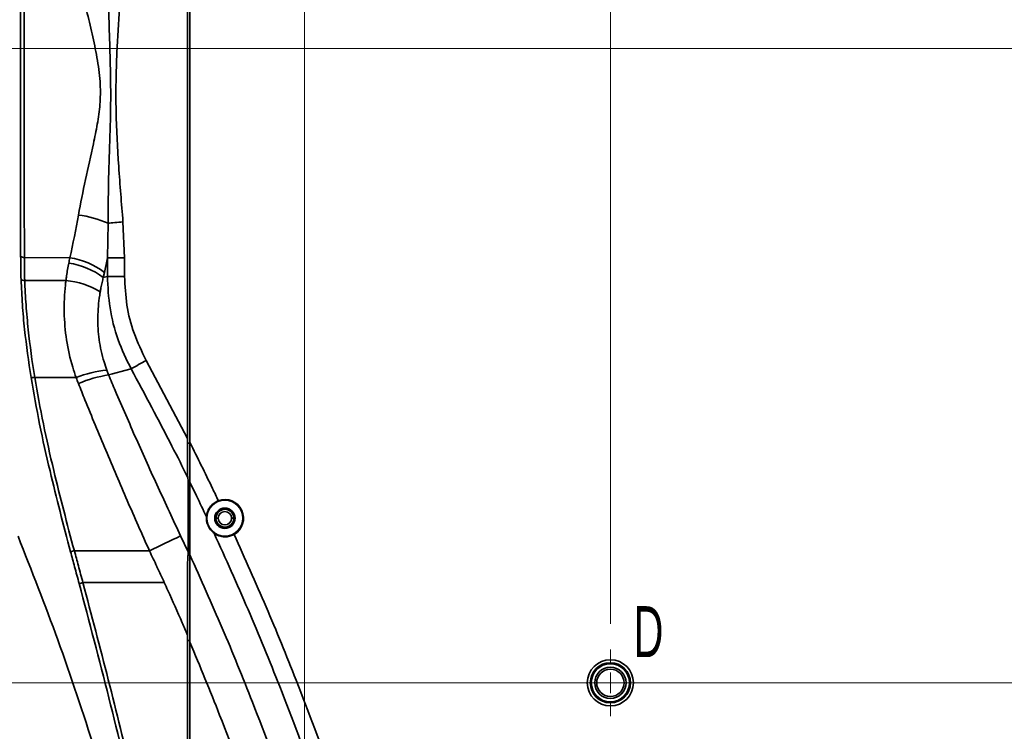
# Model space of a CAD drawing. Header units: millimetres. Extents: x 0 to 1118, y 0 to 864.
# Tile 138 of 250: x 617 to 679, y 208 to 252. Entities that reach past the tile are written whole.
import ezdxf

# ---------------------------------------------------------------- set-up
doc = ezdxf.new("R2010")
doc.units = ezdxf.units.MM
doc.linetypes.add('CENTERX2', pattern=[20.32, 12.7, -2.54, 2.54, -2.54])
doc.styles.add('SLDTEXTSTYLE0', font='TXT', dxfattribs={"width": 0.605})
doc.dimstyles.new('SLDDIMSTYLE3', dxfattribs={"dimtxt": 4.233333, "dimasz": 4.572, "dimexe": 0, "dimexo": 0.0625, "dimgap": 1.058333, "dimtad": 0, "dimtih": 1, "dimtoh": 1, "dimdec": 1, "dimlfac": 4, "dimrnd": 1e-09, "dimzin": 4, "dimdsep": 46, "dimtxsty": 'SLDTEXTSTYLE0', "dimsah": 1, "dimcen": 0.09, "dimadec": 0, "dimazin": 1, "dimtfac": 1, "dimtofl": 0, "dimtmove": 0, "dimatfit": 3, "dimfxl": 1, "dimfrac": 2, "dimtolj": 1, "dimtzin": 12, "dimarcsym": 0})
doc.dimstyles.new('SLDDIMSTYLE4', dxfattribs={"dimtxt": 4.233333, "dimasz": 4.572, "dimexe": 0, "dimexo": 0.0625, "dimgap": 1.058333, "dimtad": 0, "dimtih": 1, "dimtoh": 1, "dimdec": 1, "dimlfac": 4, "dimrnd": 1e-09, "dimzin": 12, "dimdsep": 46, "dimtxsty": 'SLDTEXTSTYLE0', "dimsah": 1, "dimcen": 0.09, "dimadec": 0, "dimazin": 3, "dimtfac": 1, "dimtmove": 0, "dimatfit": 0, "dimfxl": 1, "dimfrac": 2, "dimtolj": 1, "dimtzin": 12, "dimarcsym": 0})
doc.dimstyles.new('SLDDIMSTYLE5', dxfattribs={"dimtxt": 4.233333, "dimasz": 4.572, "dimexe": 0, "dimexo": 0.0625, "dimgap": 1.058333, "dimtad": 0, "dimtih": 1, "dimtoh": 1, "dimdec": 1, "dimlfac": 4, "dimrnd": 1e-09, "dimzin": 12, "dimdsep": 46, "dimtxsty": 'SLDTEXTSTYLE0', "dimsah": 1, "dimcen": 0.09, "dimadec": 0, "dimazin": 3, "dimtfac": 1, "dimtofl": 0, "dimtmove": 0, "dimatfit": 3, "dimfxl": 1, "dimfrac": 2, "dimtolj": 1, "dimtzin": 12, "dimarcsym": 0})

# ---------------------------------------------------------------- blocks, each defined once
blk = doc.blocks.new('_D_36')
at = {"color": 7, "linetype": 'Continuous', "lineweight": 0}
for p, q in [((558.108, 259.337), (558.108, 268.862)), ((641.384, 259.337), (556.508, 259.337)), ((694.563, 250.212), (556.508, 250.212)), ((558.108, 219.384), (558.108, 250.212)), ((576.481, 222.632), (575.026, 222.632)), ((575.026, 222.632), (575.026, 216.135)), ((584.565, 222.632), (586.021, 222.632)), ((586.021, 222.632), (586.021, 216.135)), ((561.283, 219.384), (558.108, 219.384)), ((575.026, 216.135), (576.481, 216.135)), ((586.021, 216.135), (584.565, 216.135))]:
    blk.add_line(p, q, dxfattribs=at)
at = {"color": 7, "linetype": 'Continuous', "lineweight": 18}
for points in [[(558.108, 259.337), (558.87, 263.909), (557.346, 263.909)], [(558.108, 250.212), (557.346, 245.64), (558.87, 245.64)]]:
    blk.add_solid(points, dxfattribs=at)
at = {"color": 7, "linetype": 'Continuous', "lineweight": 18, "char_height": 4.2333, "attachment_point": 1, "style": 'SLDTEXTSTYLE0'}
for s, insert in [('36.5', (562.252, 221.592)), ('1.4', (576.481, 221.592))]:
    blk.add_mtext(s, dxfattribs=dict(at, insert=insert))
blk = doc.blocks.new('_D_37')
at = {"color": 7, "linetype": 'Continuous', "lineweight": 0}
for p, q in [((641.384, 259.337), (532.124, 259.337)), ((533.724, 259.337), (533.724, 239.243)), ((536.958, 238.273), (535.503, 238.273)), ((535.503, 238.273), (535.503, 231.776)), ((545.042, 238.273), (546.498, 238.273)), ((546.498, 238.273), (546.498, 231.776)), ((535.503, 231.776), (536.958, 231.776)), ((546.498, 231.776), (545.042, 231.776)), ((533.724, 210.712), (533.724, 230.806)), ((694.563, 210.712), (532.124, 210.712))]:
    blk.add_line(p, q, dxfattribs=at)
at = {"color": 7, "linetype": 'Continuous', "lineweight": 18}
for points in [[(533.724, 259.337), (532.962, 254.765), (534.486, 254.765)], [(533.724, 210.712), (534.486, 215.284), (532.962, 215.284)]]:
    blk.add_solid(points, dxfattribs=at)
at = {"color": 7, "linetype": 'Continuous', "lineweight": 18, "char_height": 4.2333, "attachment_point": 1, "style": 'SLDTEXTSTYLE0'}
for s, insert in [('194.5', (519.495, 237.233)), ('7.7', (536.958, 237.233))]:
    blk.add_mtext(s, dxfattribs=dict(at, insert=insert))
blk = doc.blocks.new('_D_38')
at = {"color": 7, "linetype": 'Continuous', "lineweight": 0}
for p, q in [((641.384, 259.337), (501.644, 259.337)), ((503.244, 259.337), (503.244, 231.243)), ((504.861, 230.273), (503.406, 230.273)), ((503.406, 230.273), (503.406, 223.776)), ((516.179, 230.273), (517.634, 230.273)), ((517.634, 230.273), (517.634, 223.776)), ((503.406, 223.776), (504.861, 223.776)), ((517.634, 223.776), (516.179, 223.776)), ((503.244, 194.712), (503.244, 222.806)), ((730.884, 194.712), (501.644, 194.712))]:
    blk.add_line(p, q, dxfattribs=at)
at = {"color": 7, "linetype": 'Continuous', "lineweight": 18}
for points in [[(503.244, 259.337), (502.482, 254.765), (504.006, 254.765)], [(503.244, 194.712), (504.006, 199.284), (502.482, 199.284)]]:
    blk.add_solid(points, dxfattribs=at)
at = {"color": 7, "linetype": 'Continuous', "lineweight": 18, "char_height": 4.2333, "attachment_point": 1, "style": 'SLDTEXTSTYLE0'}
for s, insert in [('258.5', (487.398, 229.233)), ('10.2', (504.861, 229.233))]:
    blk.add_mtext(s, dxfattribs=dict(at, insert=insert))
blk = doc.blocks.new('_D_39')
at = {"color": 7, "linetype": 'Continuous', "lineweight": 0}
for p, q in [((615.166, 339.063), (613.711, 339.063)), ((613.711, 339.063), (613.711, 332.566)), ((623.25, 339.063), (624.706, 339.063)), ((624.706, 339.063), (624.706, 332.566)), ((645.056, 263.01), (645.056, 337.415)), ((654.11, 214.385), (654.11, 337.415)), ((645.056, 335.815), (627.13, 335.815)), ((654.11, 335.815), (663.635, 335.815)), ((613.711, 332.566), (615.166, 332.566)), ((624.706, 332.566), (623.25, 332.566))]:
    blk.add_line(p, q, dxfattribs=at)
at = {"color": 7, "linetype": 'Continuous', "lineweight": 18}
for points in [[(645.056, 335.815), (640.484, 336.577), (640.484, 335.053)], [(654.11, 335.815), (658.682, 335.053), (658.682, 336.577)]]:
    blk.add_solid(points, dxfattribs=at)
at = {"color": 7, "linetype": 'Continuous', "lineweight": 18, "char_height": 4.2333, "attachment_point": 1, "style": 'SLDTEXTSTYLE0'}
for s, insert in [('36.2', (600.937, 338.023)), ('1.4', (615.166, 338.023))]:
    blk.add_mtext(s, dxfattribs=dict(at, insert=insert))
blk = doc.blocks.new('_D_40')
at = {"color": 7, "linetype": 'Continuous', "lineweight": 0}
for p, q in [((674.88, 351.255), (673.424, 351.255)), ((673.424, 351.255), (673.424, 344.758)), ((682.964, 351.255), (684.419, 351.255)), ((684.419, 351.255), (684.419, 344.758)), ((645.056, 263.01), (645.056, 349.607)), ((698.235, 214.385), (698.235, 349.607)), ((645.056, 348.007), (656.448, 348.007)), ((698.235, 348.007), (686.844, 348.007)), ((673.424, 344.758), (674.88, 344.758)), ((684.419, 344.758), (682.964, 344.758))]:
    blk.add_line(p, q, dxfattribs=at)
at = {"color": 7, "linetype": 'Continuous', "lineweight": 18}
for points in [[(645.056, 348.007), (649.628, 347.245), (649.628, 348.769)], [(698.235, 348.007), (693.663, 348.769), (693.663, 347.245)]]:
    blk.add_solid(points, dxfattribs=at)
at = {"color": 7, "linetype": 'Continuous', "lineweight": 18, "char_height": 4.2333, "attachment_point": 1, "style": 'SLDTEXTSTYLE0'}
for s, insert in [('212.7', (657.417, 350.215)), ('8.4', (674.88, 350.215))]:
    blk.add_mtext(s, dxfattribs=dict(at, insert=insert))
blk = doc.blocks.new('_D_41')
at = {"color": 7, "linetype": 'Continuous', "lineweight": 0}
for p, q in [((691.423, 363.447), (689.968, 363.447)), ((689.968, 363.447), (689.968, 356.95)), ((702.742, 363.447), (704.197, 363.447)), ((704.197, 363.447), (704.197, 356.95)), ((645.056, 263.01), (645.056, 361.799)), ((734.556, 198.385), (734.556, 361.799)), ((645.056, 360.199), (672.992, 360.199)), ((734.556, 360.199), (706.621, 360.199)), ((689.968, 356.95), (691.423, 356.95)), ((704.197, 356.95), (702.742, 356.95))]:
    blk.add_line(p, q, dxfattribs=at)
at = {"color": 7, "linetype": 'Continuous', "lineweight": 18}
for points in [[(645.056, 360.199), (649.628, 359.437), (649.628, 360.961)], [(734.556, 360.199), (729.984, 360.961), (729.984, 359.437)]]:
    blk.add_solid(points, dxfattribs=at)
at = {"color": 7, "linetype": 'Continuous', "lineweight": 18, "char_height": 4.2333, "attachment_point": 1, "style": 'SLDTEXTSTYLE0'}
for s, insert in [('358.0', (673.961, 362.407)), ('14.1', (691.423, 362.407))]:
    blk.add_mtext(s, dxfattribs=dict(at, insert=insert))
blk = doc.blocks.new('_D_43')
at = {"color": 7, "linetype": 'Continuous', "lineweight": 0}
for p, q in [((638.005, 306.962), (804.049, 306.962)), ((802.449, 306.962), (802.449, 274.93)), ((804.066, 273.96), (802.61, 273.96)), ((802.61, 273.96), (802.61, 267.463)), ((815.384, 273.96), (816.839, 273.96)), ((816.839, 273.96), (816.839, 267.463)), ((802.61, 267.463), (804.066, 267.463)), ((816.839, 267.463), (815.384, 267.463)), ((802.449, 234.462), (802.449, 266.493)), ((693.894, 234.462), (804.049, 234.462))]:
    blk.add_line(p, q, dxfattribs=at)
at = {"color": 7, "linetype": 'Continuous', "lineweight": 18}
for points in [[(802.449, 306.962), (801.687, 302.39), (803.211, 302.39)], [(802.449, 234.462), (803.211, 239.034), (801.687, 239.034)]]:
    blk.add_solid(points, dxfattribs=at)
at = {"color": 7, "linetype": 'Continuous', "lineweight": 18, "char_height": 4.2333, "attachment_point": 1, "style": 'SLDTEXTSTYLE0'}
for s, insert in [('290.0', (786.603, 272.92)), ('11.4', (804.066, 272.92))]:
    blk.add_mtext(s, dxfattribs=dict(at, insert=insert))
blk = doc.blocks.new('_D_44')
at = {"color": 7, "linetype": 'Continuous', "lineweight": 0}
for p, q in [((635.056, 304.014), (635.056, 163.605)), ((689.486, 230.054), (689.486, 163.605)), ((665.505, 168.453), (664.05, 168.453)), ((664.05, 168.453), (664.05, 161.956)), ((673.59, 168.453), (675.045, 168.453)), ((675.045, 168.453), (675.045, 161.956)), ((635.056, 165.205), (647.074, 165.205)), ((689.486, 165.205), (677.469, 165.205)), ((664.05, 161.956), (665.505, 161.956)), ((675.045, 161.956), (673.59, 161.956))]:
    blk.add_line(p, q, dxfattribs=at)
at = {"color": 7, "linetype": 'Continuous', "lineweight": 18}
for points in [[(635.056, 165.205), (639.628, 164.443), (639.628, 165.967)], [(689.486, 165.205), (684.914, 165.967), (684.914, 164.443)]]:
    blk.add_solid(points, dxfattribs=at)
at = {"color": 7, "linetype": 'Continuous', "lineweight": 18, "char_height": 4.2333, "attachment_point": 1, "style": 'SLDTEXTSTYLE0'}
for s, insert in [('217.7', (648.043, 167.413)), ('8.6', (665.505, 167.413))]:
    blk.add_mtext(s, dxfattribs=dict(at, insert=insert))
blk = doc.blocks.new('SW_CENTERMARKSYMBOL_18')
at = {"color": 0, "linetype": 'Continuous', "lineweight": 18}
for p, q in [((0, 1.27), (0, 2.0725)), ((0, 0), (0, 0.635)), ((-1.27, 0), (-2.0725, 0)), ((0, 0), (-0.635, 0)), ((0, 0), (0, -0.635)), ((0, 0), (0.635, 0)), ((1.27, 0), (2.0725, 0)), ((0, -1.27), (0, -2.0725))]:
    blk.add_line(p, q, dxfattribs=at)

msp = doc.modelspace()

# ---------------------------------------------------------------- linework, layer by layer
at = {"color": 7, "linetype": 'Continuous', "lineweight": 35}
for p, q in [((627.931, 225.674), (627.931, 269.25)), ((627.781, 268.998), (627.781, 225.925)), ((622.787, 237.173), (622.834, 239.334)), ((623.759, 239.418), (623.863, 237.173)), ((617.618, 237.2), (620.451, 237.182)), ((622.787, 237.173), (622.602, 236.273)), ((622.787, 237.173), (623.863, 237.173)), ((622.787, 236.023), (622.787, 237.173)), ((623.863, 237.173), (623.863, 236.023)), ((622.602, 236.273), (622.536, 235.959)), ((617.644, 235.771), (620.207, 235.756)), ((622.787, 236.023), (623.863, 236.023)), ((625.208, 230.786), (627.781, 225.925)), ((622.753, 230.18), (622.869, 229.882)), ((618.265, 229.729), (620.846, 229.719)), ((627.781, 225.631), (627.931, 225.631)), ((627.781, 223.687), (627.806, 223.473)), ((627.806, 223.473), (627.816, 223.312)), ((627.816, 223.312), (627.931, 223.314)), ((627.931, 223.233), (627.931, 223.314)), ((629.69, 220.962), (629.553, 220.962)), ((630.523, 220.962), (630.66, 220.962)), ((627.351, 219.867), (627.819, 218.869)), ((625.407, 218.937), (620.732, 218.937)), ((627.815, 218.717), (627.819, 218.869)), ((627.815, 218.717), (627.931, 218.718)), ((621.265, 216.951), (626.331, 216.951)), ((627.781, 213.688), (627.781, 192.577)), ((627.781, 213.34), (627.931, 213.34)), ((627.931, 213.238), (627.931, 213.34)), ((627.931, 192.274), (627.931, 213.238))]:
    msp.add_line(p, q, dxfattribs=at)
at = {"color": 7, "linetype": 'CENTERX2', "lineweight": 18}
msp.add_line((654.11, 210.712), (698.235, 210.712), dxfattribs=at)
at = {"color": 7, "linetype": 'Continuous', "lineweight": 35, "flags": 128}
for points in [[(622.834, 239.334), (622.925, 239.342), (623.025, 239.351), (623.134, 239.361), (623.25, 239.372), (623.372, 239.383), (623.498, 239.394), (623.628, 239.406), (623.759, 239.418)], [(622.536, 235.959), (622.599, 235.975), (622.787, 236.023)], [(624.266, 230.262), (623.88, 230.157), (623.117, 229.949), (622.869, 229.882)]]:
    msp.add_lwpolyline(points, dxfattribs=at)
at = {"color": 7, "linetype": 'Continuous', "lineweight": 35}
for centre, radius in [((630.106, 220.962), 1.125), ((630.106, 220.962), 0.634), ((630.106, 220.962), 0.625), ((654.11, 210.712), 1.438), ((654.11, 210.712), 1.25), ((654.11, 210.712), 1.188), ((654.11, 210.712), 0.975), ((654.11, 210.712), 0.85)]:
    msp.add_circle(centre, radius, dxfattribs=at)
for centre, radius, start, end in [((620.083, 232.922), 6.978, 66.77401, 82.57198), ((617.592, 237.576), 0.376, 237.4769, 274.03112), ((619.707, 232.184), 4.717, 53.15712, 81.74204), ((619.769, 232.572), 4.66, 52.56409, 81.5877), ((617.604, 236.161), 0.392, 241.22203, 275.85856), ((619.823, 230.899), 4.872, 58.82087, 85.48036), ((665.526, 157.182), 83.923, 118.71271, 119.44882), ((623.455, 223.1), 7.115, 95.66265, 111.51328), ((618.152, 230.242), 0.525, 257.27582, 282.4831), ((623.929, 222.54), 7.418, 98.21633, 113.37272), ((630.106, 220.962), 1.162, 299.5733, 110.44342), ((630.106, 220.962), 0.554, 0, 180), ((630.106, 220.962), 0.417, 360, 180), ((630.106, 220.962), 0.554, 180, 0), ((630.106, 220.962), 0.417, 180, 360), ((544.818, 389.97), 189.068, 295.22946, 295.88261), ((625.934, 199.423), 20.196, 104.92571, 105.60907), ((626.34, 197.794), 19.817, 104.83654, 105.53484)]:
    msp.add_arc(centre, radius, start, end, dxfattribs=at)
for points, knots in [([(617.389, 237.258), (617.389, 237.989), (617.389, 239.45), (617.388, 241.738), (617.388, 244.083), (617.388, 246.454), (617.388, 248.81), (617.388, 251.156), (617.388, 253.498), (617.389, 255.683), (617.389, 257.05), (617.389, 257.665)], [0, 0, 0, 0, 0.1116, 0.2232, 0.338042, 0.452883, 0.564491, 0.676098, 0.790949, 0.9058, 1, 1, 1, 1]), ([(617.618, 257.723), (617.618, 257.723), (617.618, 257.109), (617.618, 255.739), (617.617, 253.567), (617.617, 251.222), (617.617, 248.85), (617.617, 246.471), (617.617, 244.1), (617.617, 241.749), (617.618, 239.439), (617.618, 237.937), (617.618, 237.2), (617.618, 237.2)], [0, 0, 0, 0, 0.000001, 0.094204, 0.207232, 0.320663, 0.434093, 0.54712, 0.660138, 0.77356, 0.886982, 0.999999, 1, 1, 1, 1]), ([(620.985, 239.841), (621.124, 240.576), (621.404, 242.047), (621.85, 243.936), (622.173, 245.499), (622.348, 246.731), (622.371, 248.065), (622.189, 249.471), (621.889, 250.941), (621.537, 252.391), (621.218, 253.771), (621.059, 254.666), (620.985, 255.083)], [0, 0, 0, 0, 0.147415, 0.294894, 0.37425, 0.453643, 0.53258, 0.628178, 0.724149, 0.820405, 0.916392, 1, 1, 1, 1]), ([(622.834, 239.334), (622.839, 240.165), (622.848, 241.866), (622.937, 244.444), (623.011, 246.901), (622.978, 249.198), (622.907, 251.329), (622.842, 253.461), (622.837, 254.88), (622.834, 255.59)], [0, 0, 0, 0, 0.153572, 0.314539, 0.475649, 0.60657, 0.737511, 0.868762, 1, 1, 1, 1]), ([(623.759, 255.506), (623.61, 253.663), (623.363, 250.607), (623.284, 246.386), (623.485, 242.867), (623.668, 240.568), (623.759, 239.418)], [0, 0, 0, 0, 0.344134, 0.570626, 0.785207, 1, 1, 1, 1]), ([(620.451, 237.182), (620.451, 237.182), (620.654, 238.048), (620.819, 238.944), (620.985, 239.841)], [0, 0, 0, 0, 0.000005, 1, 1, 1, 1]), ([(617.415, 235.817), (617.408, 236.053), (617.397, 236.413), (617.391, 236.892), (617.39, 237.136), (617.389, 237.258)], [0, 0, 0, 0, 0.4894841, 0.7447423, 1, 1, 1, 1]), ([(617.618, 237.2), (617.619, 237.079), (617.619, 236.837), (617.626, 236.361), (617.636, 236.006), (617.644, 235.771), (617.644, 235.771)], [0, 0, 0, 0, 0.255255, 0.510511, 0.99999, 1, 1, 1, 1]), ([(620.207, 235.756), (620.207, 235.756), (620.219, 235.857), (620.251, 236.091), (620.308, 236.457), (620.359, 236.72), (620.384, 236.852)], [0, 0, 0, 0, 0.000013, 0.273366, 0.63676, 1, 1, 1, 1]), ([(620.384, 236.852), (620.407, 236.962), (620.429, 237.072), (620.451, 237.182), (620.451, 237.182)], [0, 0, 0, 0, 0.9999584, 1, 1, 1, 1]), ([(618.036, 229.729), (617.889, 230.728), (617.666, 232.251), (617.487, 234.278), (617.439, 235.304), (617.415, 235.817)], [0, 0, 0, 0, 0.488306, 0.744129, 1, 1, 1, 1]), ([(617.644, 235.771), (617.644, 235.771), (617.662, 235.264), (617.717, 234.243), (617.897, 232.232), (618.104, 230.722), (618.265, 229.729), (618.265, 229.729)], [0, 0, 0, 0, 0.000002, 0.255779, 0.511561, 0.999998, 1, 1, 1, 1]), ([(620.846, 229.719), (620.846, 229.719), (620.769, 229.933), (620.514, 230.705), (620.209, 232.064), (620.066, 233.785), (620.121, 235.013), (620.195, 235.664), (620.207, 235.756), (620.207, 235.756)], [0, 0, 0, 0, 0.000002, 0.109329, 0.391435, 0.672609, 0.953753, 0.999998, 1, 1, 1, 1]), ([(622.536, 235.959), (622.509, 235.852), (622.456, 235.638), (622.394, 235.34), (622.36, 235.149), (622.345, 235.068)], [0, 0, 0, 0, 0.364346, 0.727582, 1, 1, 1, 1]), ([(624.266, 230.262), (623.978, 230.86), (623.394, 232.073), (622.893, 234.029), (622.822, 235.367), (622.787, 236.023)], [0, 0, 0, 0, 0.331386, 0.671986, 1, 1, 1, 1]), ([(623.863, 236.023), (623.892, 235.426), (623.951, 234.226), (624.402, 232.446), (624.937, 231.344), (625.208, 230.786)], [0, 0, 0, 0, 0.328062, 0.65918, 1, 1, 1, 1]), ([(622.345, 235.068), (622.333, 234.993), (622.247, 234.468), (622.164, 233.475), (622.246, 232.08), (622.477, 230.975), (622.693, 230.353), (622.753, 230.18)], [0, 0, 0, 0, 0.047166, 0.331551, 0.61248, 0.891965, 1, 1, 1, 1]), ([(627.806, 223.473), (627.477, 224.135), (626.339, 226.419), (625.127, 228.666), (624.266, 230.262)], [0, 0, 0, 0, 0.289567, 1, 1, 1, 1]), ([(620.5, 218.874), (620.277, 219.71), (619.832, 221.385), (619.177, 224.035), (618.546, 226.82), (618.206, 228.759), (618.036, 229.729)], [0, 0, 0, 0, 0.231421, 0.46344, 0.73161, 1, 1, 1, 1]), ([(618.265, 229.729), (618.265, 229.729), (618.422, 228.767), (618.783, 226.837), (619.406, 224.071), (620.064, 221.436), (620.507, 219.77), (620.732, 218.937), (620.732, 218.937)], [0, 0, 0, 0, 0.000001, 0.268125, 0.536236, 0.768112, 0.999999, 1, 1, 1, 1]), ([(620.986, 229.35), (620.939, 229.472), (620.891, 229.595), (620.846, 229.719), (620.846, 229.719)], [0, 0, 0, 0, 0.999963, 1, 1, 1, 1]), ([(625.407, 218.937), (625.407, 218.937), (624.94, 219.977), (624.018, 222.063), (622.676, 225.2), (621.673, 227.631), (621.122, 229.011), (620.986, 229.35)], [0, 0, 0, 0, 0.000001, 0.300599, 0.60134, 0.90229, 1, 1, 1, 1]), ([(622.869, 229.882), (623.006, 229.557), (623.567, 228.229), (624.585, 225.891), (625.943, 222.873), (626.882, 220.869), (627.351, 219.867)], [0, 0, 0, 0, 0.097594, 0.39835, 0.699163, 1, 1, 1, 1]), ([(627.781, 223.687), (627.781, 223.814), (627.781, 224.136), (627.781, 224.711), (627.781, 225.334), (627.781, 225.743), (627.781, 225.925)], [0, 0, 0, 0, 0.187254, 0.472381, 0.764357, 1, 1, 1, 1]), ([(627.781, 223.687), (627.781, 223.842), (627.781, 224.157), (627.781, 224.809), (627.781, 225.305), (627.781, 225.631)], [0, 0, 0, 0, 0.252903, 0.510921, 1, 1, 1, 1]), ([(627.931, 223.198), (627.931, 223.281), (627.931, 223.455), (627.931, 223.842), (627.931, 224.368), (627.931, 225.015), (627.931, 225.457), (627.931, 225.674)], [0, 0, 0, 0, 0.116923, 0.245461, 0.490363, 0.749407, 1, 1, 1, 1]), ([(627.931, 225.674), (628.402, 224.726), (629, 223.522), (629.578, 222.308), (629.7, 222.051)], [0, 0, 0, 0, 0.787756, 1, 1, 1, 1]), ([(627.931, 223.314), (627.931, 223.414), (627.931, 223.663), (627.931, 224.124), (627.931, 224.795), (627.931, 225.305), (627.931, 225.631)], [0, 0, 0, 0, 0.149121, 0.371522, 0.599568, 1, 1, 1, 1]), ([(627.816, 223.312), (627.816, 223.219), (627.816, 222.938), (627.817, 222.469), (627.817, 221.905), (627.818, 221.339), (627.818, 220.772), (627.819, 220.204), (627.819, 219.57), (627.819, 219.124), (627.819, 218.869)], [0, 0, 0, 0, 0.063765, 0.1912952, 0.3188253, 0.4463555, 0.5738857, 0.7014158, 0.828946, 1, 1, 1, 1]), ([(628.959, 221.051), (628.755, 221.484), (628.415, 222.201), (628.069, 222.915), (627.931, 223.198)], [0, 0, 0, 0, 0.603177, 1, 1, 1, 1]), ([(627.931, 223.198), (627.931, 222.626), (627.931, 221.31), (627.931, 219.797), (627.931, 218.857), (627.931, 218.672)], [0, 0, 0, 0, 0.3820892, 0.8787807, 1, 1, 1, 1]), ([(629.7, 222.051), (629.607, 222.007), (629.419, 221.919), (629.184, 221.687), (629.009, 221.39), (628.976, 221.167), (628.959, 221.051)], [0, 0, 0, 0, 0.2060264, 0.4113011, 0.6928071, 1, 1, 1, 1]), ([(628.959, 221.051), (628.958, 220.985), (628.956, 220.858), (628.997, 220.649), (629.073, 220.452), (629.185, 220.269), (629.311, 220.125), (629.4, 220.055), (629.438, 220.026)], [0, 0, 0, 0, 0.1919592, 0.3711566, 0.5183835, 0.6656565, 0.8603527, 1, 1, 1, 1]), ([(617.225, 219.841), (618.07, 217.695), (619.801, 213.3), (622.062, 206.496), (623.93, 200.048), (625.397, 194.064), (626.307, 189.937), (626.717, 187.599), (626.804, 187.099)], [0, 0, 0, 0, 0.202448, 0.41466, 0.629164, 0.791611, 0.955445, 1, 1, 1, 1]), ([(637.818, 198.263), (637.155, 200.316), (635.829, 204.425), (633.702, 210.088), (631.579, 215.294), (630.151, 218.448), (629.438, 220.026)], [0, 0, 0, 0, 0.277318, 0.555005, 0.777407, 1, 1, 1, 1]), ([(629.438, 220.026), (629.565, 219.95), (629.775, 219.825), (630.148, 219.789), (630.445, 219.836), (630.609, 219.917), (630.68, 219.951)], [0, 0, 0, 0, 0.382895, 0.63403, 0.843269, 1, 1, 1, 1]), ([(630.68, 219.951), (631.353, 218.453), (632.7, 215.454), (634.758, 210.399), (636.863, 204.792), (638.198, 200.657), (638.866, 198.589)], [0, 0, 0, 0, 0.215275, 0.430713, 0.715167, 1, 1, 1, 1]), ([(620.732, 218.937), (620.816, 218.627), (620.946, 218.141), (621.124, 217.479), (621.218, 217.127), (621.265, 216.951)], [0, 0, 0, 0, 0.468292, 0.734146, 1, 1, 1, 1]), ([(626.331, 216.951), (626.179, 217.282), (626.026, 217.614), (625.718, 218.277), (625.562, 218.608), (625.407, 218.937)], [0, 0, 0, 0, 0.499193, 0.500807, 1, 1, 1, 1]), ([(621.032, 216.887), (620.985, 217.063), (620.891, 217.416), (620.714, 218.078), (620.583, 218.564), (620.5, 218.874)], [0, 0, 0, 0, 0.265837, 0.531686, 1, 1, 1, 1]), ([(627.781, 218.174), (627.788, 218.279), (627.8, 218.467), (627.81, 218.641), (627.815, 218.717)], [0, 0, 0, 0, 0.559059, 1, 1, 1, 1]), ([(627.931, 213.34), (627.931, 213.46), (627.931, 214.06), (627.931, 215.141), (627.931, 216.413), (627.931, 217.499), (627.931, 218.225), (627.931, 218.605), (627.931, 218.718)], [0, 0, 0, 0, 0.0641404, 0.3209757, 0.5779595, 0.7522308, 0.9259848, 1, 1, 1, 1]), ([(627.931, 218.672), (628.611, 217.158), (629.971, 214.128), (632.051, 209), (634.179, 203.294), (635.522, 199.076), (636.195, 196.965)], [0, 0, 0, 0, 0.214232, 0.428637, 0.714114, 1, 1, 1, 1]), ([(627.931, 213.238), (627.931, 213.71), (627.931, 214.196), (627.931, 215.135), (627.931, 216.073), (627.931, 217.203), (627.931, 218.081), (627.931, 218.475), (627.931, 218.672)], [0, 0, 0, 0, 0.25005, 0.25673, 0.499413, 0.749973, 0.874471, 1, 1, 1, 1]), ([(627.781, 218.174), (627.781, 218.062), (627.781, 217.514), (627.781, 216.459), (627.781, 215.064), (627.781, 214.132), (627.781, 213.688)], [0, 0, 0, 0, 0.079739, 0.391055, 0.709422, 1, 1, 1, 1]), ([(626.665, 192.357), (626.635, 192.521), (626.489, 193.342), (625.852, 196.784), (624.671, 202.442), (622.906, 209.793), (621.657, 214.522), (621.032, 216.887)], [0, 0, 0, 0, 0.01986, 0.099302, 0.417112, 0.708546, 1, 1, 1, 1]), ([(621.265, 216.951), (621.799, 214.937), (622.866, 210.911), (624.355, 204.84), (625.719, 198.735), (626.489, 194.634), (626.873, 192.584)], [0, 0, 0, 0, 0.249807, 0.499603, 0.749805, 1, 1, 1, 1]), ([(627.781, 213.688), (627.67, 213.945), (627.268, 214.87), (626.783, 215.957), (626.406, 216.786), (626.331, 216.951)], [0, 0, 0, 0, 0.235191, 0.847833, 1, 1, 1, 1]), ([(634.096, 196.322), (633.432, 198.403), (632.104, 202.568), (630.018, 208.2), (628.556, 211.729), (627.931, 213.238)], [0, 0, 0, 0, 0.363789, 0.7281, 1, 1, 1, 1])]:
    msp.add_open_spline(points, degree=3, knots=knots, dxfattribs=at)

# ---------------------------------------------------------------- block references
at = {"color": 7, "linetype": 'Continuous', "lineweight": 0}
msp.add_blockref('SW_CENTERMARKSYMBOL_18', (654.11, 210.712), dxfattribs=at)

# ---------------------------------------------------------------- texts
at = {"color": 7, "linetype": 'Continuous', "lineweight": 0, "insert": (655.557, 215.487), "char_height": 3.175, "attachment_point": 1, "style": 'SLDTEXTSTYLE0'}
msp.add_mtext('D', dxfattribs=at)

# ---------------------------------------------------------------- dimensions: what is measured, and where the dimension line sits
at = {"color": 7, "linetype": 'Continuous', "lineweight": 18}
for base, p1, p2, dimstyle, picture, middle in [((734.556, 360.199), (645.056, 261.409), (734.556, 196.784), 'SLDDIMSTYLE3', '_D_41', (689.806, 360.199)), ((698.235, 348.007), (645.056, 261.409), (698.235, 212.784), 'SLDDIMSTYLE5', '_D_40', (671.646, 348.007)), ((654.11, 335.815), (645.056, 261.409), (654.11, 212.784), 'SLDDIMSTYLE4', '_D_39', (613.549, 335.815)), ((689.486, 165.205), (635.056, 305.614), (689.486, 231.655), 'SLDDIMSTYLE5', '_D_44', (662.271, 165.205))]:
    dim = msp.add_linear_dim(base=base, p1=p1, p2=p2, dimstyle=dimstyle, dxfattribs=at)
    dim.commit()
    dim.dimension.update_dxf_attribs({"geometry": picture, "text_midpoint": middle, "dimtype": 160})
for base, p1, p2, dimstyle, picture, middle in [((802.449, 234.462), (636.404, 306.962), (692.294, 234.462), 'SLDDIMSTYLE3', '_D_43', (802.449, 270.712)), ((558.108, 250.212), (642.984, 259.337), (696.163, 250.212), 'SLDDIMSTYLE4', '_D_36', (558.108, 219.384)), ((503.244, 194.712), (642.984, 259.337), (732.484, 194.712), 'SLDDIMSTYLE5', '_D_38', (503.244, 227.024)), ((533.724, 210.712), (642.984, 259.337), (696.163, 210.712), 'SLDDIMSTYLE5', '_D_37', (533.724, 235.024))]:
    dim = msp.add_linear_dim(base=base, p1=p1, p2=p2, angle=90, dimstyle=dimstyle, dxfattribs=at)
    dim.commit()
    dim.dimension.update_dxf_attribs({"geometry": picture, "text_midpoint": middle, "dimtype": 160})

doc.saveas('drawing.dxf')
